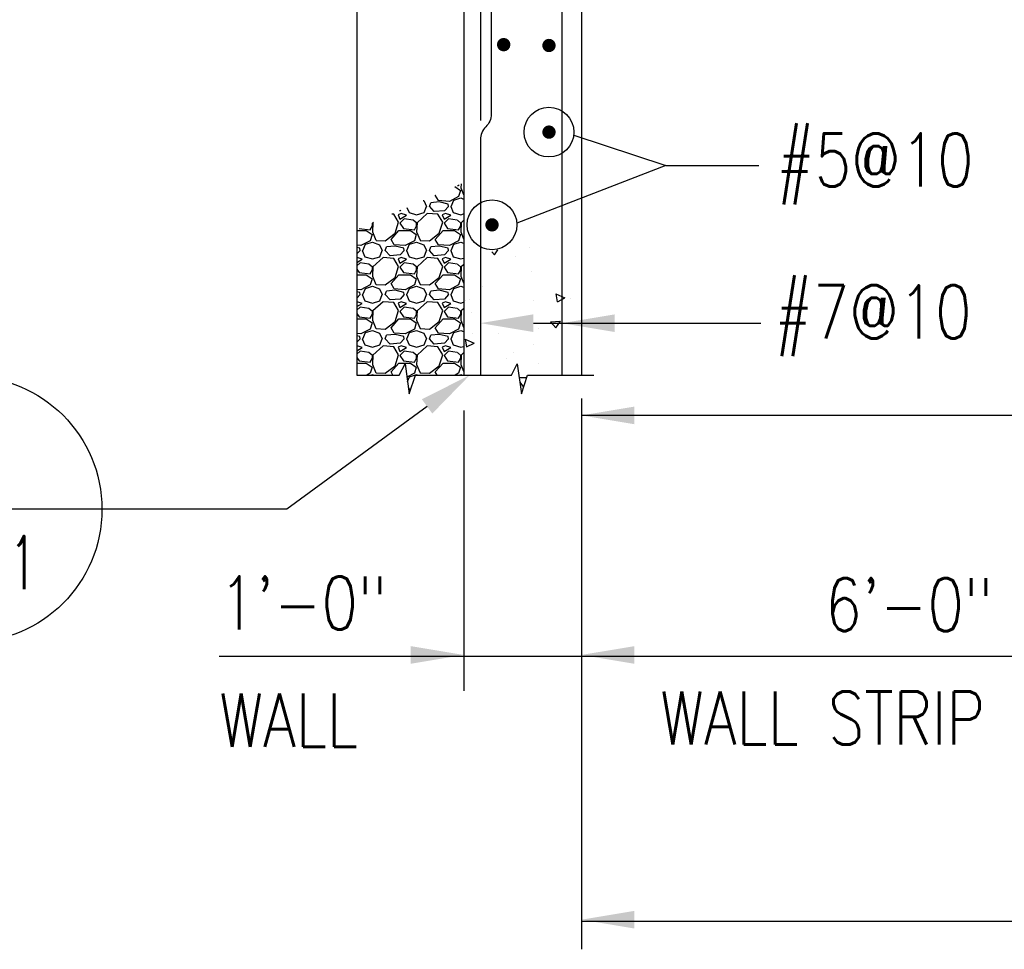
# Model space of a CAD drawing. Header units: inches. Extents: x -9715 to 32893, y -15613 to -1138.
# Tile 117 of 256: x 7222 to 7333, y -6098 to -5993. Entities that reach past the tile are written whole.
import ezdxf
from ezdxf.enums import TextEntityAlignment as Align

# ---------------------------------------------------------------- set-up
doc = ezdxf.new("R2010")
doc.units = ezdxf.units.IN
doc.header["$MEASUREMENT"] = 0
doc.layers.get('0').update_dxf_attribs({"color": 252})
for name, color, linetype in [('S-ANNO-DIMS', 2, 'Continuous'), ('S-ANNO-SYMB', 2, 'Continuous'), ('S-ANNO-TEXT', 2, 'Continuous'), ('S-FNDN-PATT', 8, 'Continuous'), ('S1', 2, 'Continuous'), ('S3', 4, 'Continuous'), ('S6', 1, 'Continuous')]:
    doc.layers.add(name, color=color, linetype=linetype)
doc.styles.add('125', font='romans.shx', dxfattribs={"width": 0.8, "height": 2})
doc.styles.add('ROMANS', font='ROMANS.shx', dxfattribs={"width": 0.8})
doc.styles.add('TITTEXTL', font='swiss.ttf', dxfattribs={"width": 0.8})

# ---------------------------------------------------------------- blocks, each defined once
blk = doc.blocks.new('*X42')
at = {"color": 0}
for p, q in [((647.19, 569.41), (647.76, 568.72)), ((647.76, 568.72), (648.55, 569.86)), ((655.75, 570.41), (655.75, 570.41)), ((652.45, 568.28), (652.45, 568.28)), ((656.2, 565.06), (656.2, 565.06)), ((645.13, 561.48), (645.13, 561.48)), ((661.67, 559.9), (663.01, 559.31)), ((661.67, 559.9), (662.01, 558.13)), ((641.23, 558.36), (641.23, 558.36)), ((642.22, 558.63), (642.22, 558.63)), ((656.53, 558.4), (656.53, 558.4)), ((662.02, 558.13), (663.01, 558.63)), ((663.01, 559.31), (663.73, 558.99)), ((663.01, 558.63), (663.73, 558.99)), ((665.06, 558.86), (665.06, 558.86)), ((642.58, 555.62), (642.58, 555.62)), ((660.49, 553.55), (662.73, 553.75)), ((660.49, 553.55), (661.65, 552.18)), ((661.65, 552.18), (662.73, 553.75)), ((662.54, 553.79), (662.54, 553.79)), ((667.05, 553.26), (667.05, 553.26)), ((642.86, 551.03), (642.86, 551.03)), ((648.59, 551), (648.59, 551)), ((657.74, 552.05), (657.74, 552.05)), ((641.13, 549.68), (643.18, 548.76)), ((641.13, 549.68), (641.47, 547.91)), ((641.47, 547.91), (643.18, 548.76)), ((642.64, 548.89), (642.64, 548.89)), ((656.71, 548.38), (656.71, 548.38)), ((652.08, 546.55), (652.08, 546.55)), ((650.42, 545.25), (650.42, 545.25)), ((657.68, 544.03), (657.68, 544.03)), ((653.38, 540.94), (655.1, 540.97)), ((653.53, 539.87), (654.36, 538.75)), ((653.7, 539.23), (653.7, 539.23)), ((654.36, 538.74), (654.37, 538.76))]:
    blk.add_line(p, q, dxfattribs=at)
blk = doc.blocks.new('*X58')
at = {"color": 0}
for p, q in [((598.66, 564.47), (599.9, 563.61)), ((599.26, 564.73), (599.5, 564.7)), ((599.5, 564.7), (599.6, 564.88)), ((599.99, 564.21), (600.64, 562.67)), ((600.04, 565.07), (600, 564.2)), ((594.2, 562.5), (594.23, 562.54)), ((594.91, 561.3), (594.21, 562.5)), ((599.5, 562.2), (597.4, 561.1)), ((598.4, 561.4), (600, 561.9)), ((599.9, 563.6), (599.5, 562.2)), ((600, 561.9), (600.64, 561.66)), ((587.81, 559.74), (588.3, 558.6)), ((591.49, 561.34), (591.6, 561.3)), ((591.6, 561.3), (592.2, 560)), ((591.7, 558.6), (592.2, 560)), ((592.9, 560), (593.2, 560.8)), ((594, 558.81), (592.9, 560.01)), ((595.1, 561), (593.2, 560.8)), ((597.4, 561.11), (594.9, 561.31)), ((597.1, 560.5), (595.1, 561)), ((597.2, 560), (596.3, 559)), ((597.2, 560), (597.1, 560.5)), ((597.7, 560), (598.3, 558.6)), ((597.8, 560), (598.4, 561.4)), ((584.8, 558.2), (584.36, 558.23)), ((585.91, 556.4), (584.81, 558.2)), ((586.5, 558.4), (585.8, 558.1)), ((585.8, 558.1), (586.2, 557.1)), ((586.3, 559), (586.08, 558.98)), ((586.2, 557.1), (587.7, 558)), ((586.42, 559.13), (586.3, 559)), ((587.7, 558), (586.5, 558.4)), ((588.3, 558.6), (590, 558.1)), ((590, 558.1), (591.7, 558.6)), ((592.4, 558.4), (590.1, 556.3)), ((594.8, 558.2), (592.4, 558.4)), ((596.3, 559), (594, 558.8)), ((595.91, 556.4), (594.81, 558.2)), ((596.5, 558.4), (595.8, 558.1)), ((595.8, 558.1), (596.2, 557.1)), ((596.2, 557.1), (597.7, 558)), ((597.7, 558), (596.5, 558.4)), ((598.3, 558.6), (600, 558.1)), ((600, 558.1), (600.64, 558.29)), ((576.99, 555.02), (577, 555)), ((577, 555), (579.5, 554.7)), ((579.5, 554.7), (580, 555.6)), ((580.01, 556.19), (579.9, 556.29)), ((580.1, 556.3), (580, 554.2)), ((580, 555.6), (580, 556.2)), ((580.26, 556.45), (580.1, 556.3)), ((585.1, 553.9), (585.9, 556.4)), ((587.2, 557.2), (586.2, 556.2)), ((586.2, 556.2), (587, 555)), ((587, 555), (589.5, 554.7)), ((589.2, 556.9), (587.2, 557.2)), ((590.01, 556.19), (589.21, 556.89)), ((589.5, 554.7), (590, 555.6)), ((590.1, 556.3), (590, 554.2)), ((590, 555.6), (590, 556.2)), ((595.1, 553.9), (595.9, 556.4)), ((597.2, 557.2), (596.2, 556.2)), ((596.2, 556.2), (597, 555)), ((597, 555), (599.5, 554.7)), ((599.2, 556.9), (597.2, 557.2)), ((600.01, 556.19), (599.21, 556.89)), ((599.5, 554.7), (600, 555.6)), ((600.1, 556.3), (600, 554.2)), ((600, 555.6), (600, 556.2)), ((600.64, 556.79), (600.1, 556.3)), ((576.49, 554.5), (578.6, 554.5)), ((578.6, 554.51), (579.9, 553.61)), ((579.9, 553.6), (579.5, 552.2)), ((579.99, 554.21), (580.79, 552.31)), ((582.9, 552.2), (585.1, 553.9)), ((584.2, 552.5), (586, 554.5)), ((586, 554.5), (588.6, 554.5)), ((588.6, 554.51), (589.9, 553.61)), ((589.9, 553.6), (589.5, 552.2)), ((589.99, 554.21), (590.79, 552.31)), ((592.9, 552.2), (595.1, 553.9)), ((594.2, 552.5), (596, 554.5)), ((596, 554.5), (598.6, 554.5)), ((598.6, 554.51), (599.9, 553.61)), ((599.9, 553.6), (599.5, 552.2)), ((599.99, 554.21), (600.64, 552.67)), ((577.4, 551.11), (576.49, 551.18)), ((577.1, 550.5), (576.49, 550.65)), ((579.5, 552.2), (577.4, 551.1)), ((577.8, 550), (578.4, 551.4)), ((578.4, 551.4), (580, 551.9)), ((580, 551.9), (581.6, 551.3)), ((580.8, 552.3), (582.9, 552.2)), ((581.6, 551.3), (582.2, 550)), ((582.9, 550), (583.2, 550.8)), ((585.1, 551), (583.2, 550.8)), ((584.91, 551.3), (584.21, 552.5)), ((587.4, 551.11), (584.9, 551.31)), ((587.1, 550.5), (585.1, 551)), ((589.5, 552.2), (587.4, 551.1)), ((587.8, 550), (588.4, 551.4)), ((588.4, 551.4), (590, 551.9)), ((590, 551.9), (591.6, 551.3)), ((590.8, 552.3), (592.9, 552.2)), ((591.6, 551.3), (592.2, 550)), ((592.9, 550), (593.2, 550.8)), ((595.1, 551), (593.2, 550.8)), ((594.91, 551.3), (594.21, 552.5)), ((597.4, 551.11), (594.9, 551.31)), ((597.1, 550.5), (595.1, 551)), ((599.5, 552.2), (597.4, 551.1)), ((597.8, 550), (598.4, 551.4)), ((598.4, 551.4), (600, 551.9)), ((600, 551.9), (600.64, 551.66)), ((577.2, 550), (576.49, 549.21)), ((576.5, 548.4), (576.49, 548.4)), ((577.7, 548), (576.5, 548.4)), ((577.2, 550), (577.1, 550.5)), ((577.7, 550), (578.3, 548.6)), ((578.3, 548.6), (580, 548.1)), ((580, 548.1), (581.7, 548.6)), ((582.4, 548.4), (580.1, 546.3)), ((581.7, 548.6), (582.2, 550)), ((584.8, 548.2), (582.4, 548.4)), ((584, 548.81), (582.9, 550.01)), ((586.3, 549), (584, 548.8)), ((586.5, 548.4), (585.8, 548.1)), ((587.2, 550), (586.3, 549)), ((587.7, 548), (586.5, 548.4)), ((587.2, 550), (587.1, 550.5)), ((587.7, 550), (588.3, 548.6)), ((588.3, 548.6), (590, 548.1)), ((590, 548.1), (591.7, 548.6)), ((592.4, 548.4), (590.1, 546.3)), ((591.7, 548.6), (592.2, 550)), ((594.8, 548.2), (592.4, 548.4)), ((594, 548.81), (592.9, 550.01)), ((596.3, 549), (594, 548.8)), ((596.5, 548.4), (595.8, 548.1)), ((597.2, 550), (596.3, 549)), ((597.7, 548), (596.5, 548.4)), ((597.2, 550), (597.1, 550.5)), ((597.7, 550), (598.3, 548.6)), ((598.3, 548.6), (600, 548.1)), ((576.49, 547.28), (577.7, 548)), ((577.2, 547.2), (576.49, 546.49)), ((579.2, 546.9), (577.2, 547.2)), ((580.01, 546.19), (579.21, 546.89)), ((580.1, 546.3), (580, 544.2)), ((580, 545.6), (580, 546.2)), ((585.91, 546.4), (584.81, 548.2)), ((585.1, 543.9), (585.9, 546.4)), ((585.8, 548.1), (586.2, 547.1)), ((586.2, 547.1), (587.7, 548)), ((587.2, 547.2), (586.2, 546.2)), ((586.2, 546.2), (587, 545)), ((589.2, 546.9), (587.2, 547.2)), ((590.01, 546.19), (589.21, 546.89)), ((590.1, 546.3), (590, 544.2)), ((590, 545.6), (590, 546.2)), ((595.91, 546.4), (594.81, 548.2)), ((595.1, 543.9), (595.9, 546.4)), ((595.8, 548.1), (596.2, 547.1)), ((596.2, 547.1), (597.7, 548)), ((597.2, 547.2), (596.2, 546.2)), ((596.2, 546.2), (597, 545)), ((599.2, 546.9), (597.2, 547.2)), ((600.01, 546.19), (599.21, 546.89)), ((600, 548.1), (600.64, 548.29)), ((600.1, 546.3), (600, 544.2)), ((600, 545.6), (600, 546.2)), ((600.64, 546.79), (600.1, 546.3)), ((576.49, 545.76), (577, 545)), ((576.49, 544.5), (578.6, 544.5)), ((577, 545), (579.5, 544.7)), ((578.6, 544.51), (579.9, 543.61)), ((579.5, 544.7), (580, 545.6)), ((579.99, 544.21), (580.79, 542.31)), ((582.9, 542.2), (585.1, 543.9)), ((584.2, 542.5), (586, 544.5)), ((586, 544.5), (588.6, 544.5)), ((587, 545), (589.5, 544.7)), ((588.6, 544.51), (589.9, 543.61)), ((589.5, 544.7), (590, 545.6)), ((589.99, 544.21), (590.79, 542.31)), ((592.9, 542.2), (595.1, 543.9)), ((594.2, 542.5), (596, 544.5)), ((596, 544.5), (598.6, 544.5)), ((597, 545), (599.5, 544.7)), ((598.6, 544.51), (599.9, 543.61)), ((599.5, 544.7), (600, 545.6)), ((599.99, 544.21), (600.64, 542.67)), ((579.5, 542.2), (577.4, 541.1)), ((578.4, 541.4), (580, 541.9)), ((579.9, 543.6), (579.5, 542.2)), ((580, 541.9), (581.6, 541.3)), ((580.8, 542.3), (582.9, 542.2)), ((584.91, 541.3), (584.21, 542.5)), ((589.5, 542.2), (587.4, 541.1)), ((588.4, 541.4), (590, 541.9)), ((589.9, 543.6), (589.5, 542.2)), ((590, 541.9), (591.6, 541.3)), ((590.8, 542.3), (592.9, 542.2)), ((594.91, 541.3), (594.21, 542.5)), ((599.5, 542.2), (597.4, 541.1)), ((598.4, 541.4), (600, 541.9)), ((599.9, 543.6), (599.5, 542.2)), ((600, 541.9), (600.64, 541.66)), ((577.4, 541.11), (576.49, 541.18)), ((577.1, 540.5), (576.49, 540.65)), ((577.2, 540), (576.49, 539.21)), ((577.2, 540), (577.1, 540.5)), ((577.7, 540), (578.3, 538.6)), ((577.8, 540), (578.4, 541.4)), ((581.6, 541.3), (582.2, 540)), ((581.7, 538.6), (582.2, 540)), ((582.9, 540), (583.2, 540.8)), ((584, 538.81), (582.9, 540.01)), ((585.1, 541), (583.2, 540.8)), ((587.4, 541.11), (584.9, 541.31)), ((587.1, 540.5), (585.1, 541)), ((587.2, 540), (586.3, 539)), ((587.2, 540), (587.1, 540.5)), ((587.7, 540), (588.3, 538.6)), ((587.8, 540), (588.4, 541.4)), ((591.6, 541.3), (592.2, 540)), ((591.7, 538.6), (592.2, 540)), ((592.9, 540), (593.2, 540.8)), ((594, 538.81), (592.9, 540.01)), ((595.1, 541), (593.2, 540.8)), ((597.4, 541.11), (594.9, 541.31)), ((597.1, 540.5), (595.1, 541)), ((597.2, 540), (596.3, 539)), ((597.2, 540), (597.1, 540.5)), ((597.7, 540), (598.3, 538.6)), ((597.8, 540), (598.4, 541.4)), ((576.5, 538.4), (576.49, 538.4)), ((576.49, 537.28), (577.7, 538)), ((577.2, 537.2), (576.49, 536.49)), ((577.7, 538), (576.5, 538.4)), ((579.2, 536.9), (577.2, 537.2)), ((578.3, 538.6), (580, 538.1)), ((580, 538.1), (581.7, 538.6)), ((582.4, 538.4), (580.1, 536.3)), ((584.8, 538.2), (582.4, 538.4)), ((586.3, 539), (584, 538.8)), ((585.91, 536.4), (584.81, 538.2)), ((586.5, 538.4), (585.8, 538.1)), ((585.8, 538.1), (586.2, 537.1)), ((586.2, 537.1), (587.7, 538)), ((587.2, 537.2), (586.2, 536.2)), ((587.7, 538), (586.5, 538.4)), ((589.2, 536.9), (587.2, 537.2)), ((588.3, 538.6), (590, 538.1)), ((590, 538.1), (591.7, 538.6)), ((592.4, 538.4), (590.1, 536.3)), ((594.8, 538.2), (592.4, 538.4)), ((596.3, 539), (594, 538.8)), ((595.91, 536.4), (594.81, 538.2)), ((596.5, 538.4), (595.8, 538.1)), ((595.8, 538.1), (596.2, 537.1)), ((596.2, 537.1), (597.7, 538)), ((597.2, 537.2), (596.2, 536.2)), ((597.7, 538), (596.5, 538.4)), ((599.2, 536.9), (597.2, 537.2)), ((598.3, 538.6), (600, 538.1)), ((600, 538.1), (600.64, 538.29)), ((576.49, 535.76), (577, 535)), ((577, 535), (579.5, 534.7)), ((580.01, 536.19), (579.21, 536.89)), ((579.5, 534.7), (580, 535.6)), ((580.1, 536.3), (580, 534.2)), ((580, 535.6), (580, 536.2)), ((585.1, 533.9), (585.9, 536.4)), ((586.2, 536.2), (587, 535)), ((587, 535), (589.5, 534.7)), ((590.01, 536.19), (589.21, 536.89)), ((589.5, 534.7), (590, 535.6)), ((590.1, 536.3), (590, 534.2)), ((590, 535.6), (590, 536.2)), ((595.1, 533.9), (595.9, 536.4)), ((596.2, 536.2), (597, 535)), ((597, 535), (599.5, 534.7)), ((600.01, 536.19), (599.21, 536.89)), ((599.5, 534.7), (600, 535.6)), ((600.1, 536.3), (600, 534.2)), ((600, 535.6), (600, 536.2)), ((600.64, 536.79), (600.1, 536.3)), ((576.49, 534.5), (578.6, 534.5)), ((578.6, 534.51), (579.9, 533.61)), ((579.9, 533.6), (579.5, 532.2)), ((579.99, 534.21), (580.79, 532.31)), ((582.9, 532.2), (585.1, 533.9)), ((584.2, 532.5), (586, 534.5)), ((586, 534.5), (588.6, 534.5)), ((588.6, 534.51), (589.9, 533.61)), ((589.9, 533.6), (589.5, 532.2)), ((589.99, 534.21), (590.79, 532.31)), ((592.9, 532.2), (595.1, 533.9)), ((594.2, 532.5), (596, 534.5)), ((596, 534.5), (598.6, 534.5)), ((598.6, 534.51), (599.9, 533.61)), ((599.9, 533.6), (599.5, 532.2)), ((599.99, 534.21), (600.64, 532.67)), ((577.4, 531.11), (576.49, 531.18)), ((577.1, 530.5), (576.49, 530.65)), ((577.2, 530), (577.1, 530.5)), ((579.5, 532.2), (577.4, 531.1)), ((577.8, 530), (578.4, 531.4)), ((578.4, 531.4), (580, 531.9)), ((580, 531.9), (581.6, 531.3)), ((580.8, 532.3), (582.9, 532.2)), ((581.6, 531.3), (582.2, 530)), ((582.9, 530), (583.2, 530.8)), ((585.1, 531), (583.2, 530.8)), ((584.91, 531.3), (584.21, 532.5)), ((587.4, 531.11), (584.9, 531.31)), ((587.1, 530.5), (585.1, 531)), ((587.2, 530), (587.1, 530.5)), ((589.5, 532.2), (587.4, 531.1)), ((587.8, 530), (588.4, 531.4)), ((588.4, 531.4), (590, 531.9)), ((590, 531.9), (591.6, 531.3)), ((590.8, 532.3), (592.9, 532.2)), ((591.6, 531.3), (592.2, 530)), ((592.9, 530), (593.2, 530.8)), ((595.1, 531), (593.2, 530.8)), ((594.91, 531.3), (594.21, 532.5)), ((597.4, 531.11), (594.9, 531.31)), ((597.1, 530.5), (595.1, 531)), ((597.2, 530), (597.1, 530.5)), ((599.5, 532.2), (597.4, 531.1)), ((597.8, 530), (598.4, 531.4)), ((598.4, 531.4), (600, 531.9)), ((600, 531.9), (600.64, 531.66)), ((577.2, 530), (576.49, 529.21)), ((576.5, 528.4), (576.49, 528.4)), ((577.7, 528), (576.5, 528.4)), ((577.7, 530), (578.3, 528.6)), ((578.3, 528.6), (580, 528.1)), ((580, 528.1), (581.7, 528.6)), ((582.4, 528.4), (580.1, 526.3)), ((581.7, 528.6), (582.2, 530)), ((584.8, 528.2), (582.4, 528.4)), ((584, 528.81), (582.9, 530.01)), ((586.3, 529), (584, 528.8)), ((586.5, 528.4), (585.8, 528.1)), ((587.2, 530), (586.3, 529)), ((587.7, 528), (586.5, 528.4)), ((587.7, 530), (588.3, 528.6)), ((588.3, 528.6), (590, 528.1)), ((590, 528.1), (591.7, 528.6)), ((592.4, 528.4), (590.1, 526.3)), ((591.7, 528.6), (592.2, 530)), ((594.8, 528.2), (592.4, 528.4)), ((594, 528.81), (592.9, 530.01)), ((596.3, 529), (594, 528.8)), ((596.5, 528.4), (595.8, 528.1)), ((597.2, 530), (596.3, 529)), ((597.7, 528), (596.5, 528.4)), ((597.7, 530), (598.3, 528.6)), ((598.3, 528.6), (600, 528.1)), ((600, 528.1), (600.64, 528.29)), ((576.49, 527.28), (577.7, 528)), ((577.2, 527.2), (576.49, 526.49)), ((579.2, 526.9), (577.2, 527.2)), ((580.01, 526.19), (579.21, 526.89)), ((580.1, 526.3), (580, 524.2)), ((580, 525.6), (580, 526.2)), ((585.91, 526.4), (584.81, 528.2)), ((585.1, 523.9), (585.9, 526.4)), ((585.8, 528.1), (586.2, 527.1)), ((586.2, 527.1), (587.7, 528)), ((587.2, 527.2), (586.2, 526.2)), ((586.2, 526.2), (587, 525)), ((589.2, 526.9), (587.2, 527.2)), ((590.01, 526.19), (589.21, 526.89)), ((590.1, 526.3), (590, 524.2)), ((590, 525.6), (590, 526.2)), ((595.91, 526.4), (594.81, 528.2)), ((595.1, 523.9), (595.9, 526.4)), ((595.8, 528.1), (596.2, 527.1)), ((596.2, 527.1), (597.7, 528)), ((597.2, 527.2), (596.2, 526.2)), ((596.2, 526.2), (597, 525)), ((599.2, 526.9), (597.2, 527.2)), ((600.01, 526.19), (599.21, 526.89)), ((600.1, 526.3), (600, 524.2)), ((600, 525.6), (600, 526.2)), ((600.64, 526.79), (600.1, 526.3)), ((576.49, 525.76), (577, 525)), ((576.49, 524.5), (578.6, 524.5)), ((577, 525), (579.5, 524.7)), ((578.6, 524.51), (579.9, 523.61)), ((579.5, 524.7), (580, 525.6)), ((579.99, 524.21), (580.79, 522.31)), ((582.9, 522.2), (585.1, 523.9)), ((584.2, 522.5), (586, 524.5)), ((586, 524.5), (588.6, 524.5)), ((587, 525), (589.5, 524.7)), ((588.6, 524.51), (589.9, 523.61)), ((589.5, 524.7), (590, 525.6)), ((589.99, 524.21), (590.79, 522.31)), ((592.9, 522.2), (595.1, 523.9)), ((594.2, 522.5), (596, 524.5)), ((596, 524.5), (598.6, 524.5)), ((597, 525), (599.5, 524.7)), ((598.6, 524.51), (599.9, 523.61)), ((599.5, 524.7), (600, 525.6)), ((599.99, 524.21), (600.64, 522.67)), ((579.5, 522.2), (578.71, 521.78)), ((579.9, 523.6), (579.5, 522.2)), ((579.63, 521.78), (580, 521.9)), ((580, 521.9), (580.31, 521.78)), ((580.8, 522.3), (582.9, 522.2)), ((584.62, 521.78), (584.21, 522.5)), ((589.5, 522.2), (587.81, 521.31)), ((588.4, 521.4), (590, 521.9)), ((589.9, 523.6), (589.5, 522.2)), ((590, 521.9), (590.31, 521.78)), ((590.8, 522.3), (592.9, 522.2)), ((594.62, 521.78), (594.21, 522.5)), ((599.5, 522.2), (598.71, 521.78)), ((599.9, 523.6), (599.5, 522.2)), ((599.63, 521.78), (600, 521.9)), ((600, 521.9), (600.31, 521.78)), ((587.94, 520.34), (588.4, 521.4)), ((588.13, 518.98), (588.3, 518.6)), ((588.3, 518.6), (588.64, 518.5))]:
    blk.add_line(p, q, dxfattribs=at)
blk = doc.blocks.new('Anno_Section_A2')
at = {"color": 0, "linetype": 'ByBlock', "lineweight": -2}
blk.add_line((2.5, 0), (-2.5, 0), dxfattribs=at)
blk.add_circle((0, 0), 2.5, dxfattribs=at)
at = {"color": 0, "linetype": 'ByBlock', "lineweight": -2, "style": 'ROMANS', "width": 0.8}
blk.add_attdef('NUMBER', text='', height=1, dxfattribs=at).set_placement((0, 0.5), align=Align.CENTER)
blk.add_attdef('SHEET', text='', height=0.75, dxfattribs=at).set_placement((0, -0.5), align=Align.TOP_CENTER)

msp = doc.modelspace()

# ---------------------------------------------------------------- linework, layer by layer
at = {"layer": 'S-ANNO-DIMS'}
for p, q in [((7284.04896, -6006.27441), (7294.42555, -6009.71486)), ((7294.42555, -6009.71486), (7277.6411, -6016.22079)), ((7294.42555, -6009.71486), (7304.93753, -6009.71486)), ((7279.50233, -6027.50017), (7305.14175, -6027.50017)), ((7284.92347, -6035.99464), (7284.92347, -6098.13204)), ((7267.52232, -6036.88683), (7251.69458, -6048.49502)), ((7271.64697, -6037.36167), (7271.64697, -6068.98238)), ((7884.75185, -6037.90475), (7284.92347, -6037.90475)), ((7251.69458, -6048.49502), (7230.87384, -6048.49502)), ((7584.26404, -6065.1113), (7244.08271, -6065.1113)), ((7584.26404, -6094.99175), (7284.92347, -6094.99175))]:
    msp.add_line(p, q, dxfattribs=at)
for centre in [(7281.26258, -6005.94649), (7274.84173, -6016.40777)]:
    msp.add_circle(centre, 2.8056, dxfattribs=at)
for points in [[(7279.50233, -6028.49618), (7279.50233, -6026.50416), (7273.52624, -6027.50017)], [(7288.67945, -6028.49618), (7288.67945, -6026.50416), (7282.70336, -6027.50017)], [(7266.93328, -6036.08367), (7268.11137, -6037.68999), (7272.3413, -6033.35255)], [(7290.89956, -6038.90076), (7290.89956, -6036.90873), (7284.92347, -6037.90475)], [(7265.67088, -6063.92958), (7265.67088, -6065.92161), (7271.64697, -6064.9256)], [(7290.89956, -6065.92161), (7290.89956, -6063.92958), (7284.92347, -6064.9256)], [(7290.89956, -6095.78608), (7290.89956, -6093.79405), (7284.92347, -6094.79007)]]:
    msp.add_solid(points, dxfattribs=at)
at = {"layer": 'S1'}
for points in [[(7259.61962, -5943.31583), (7259.61962, -6033.35255)], [(7259.61962, -6033.35255), (7264.3887, -6033.35255), (7265.04645, -6032.0997), (7265.51626, -6035.45107), (7266.20533, -6033.35255), (7271.64697, -6033.35255)], [(7277.03422, -6033.35255), (7277.69197, -6032.0997), (7278.16178, -6035.45107), (7278.85085, -6033.35255)], [(7271.64697, -6033.35255), (7277.03422, -6033.35255)], [(7278.85085, -6033.35255), (7284.92347, -6033.35255)], [(7284.92347, -6033.35255), (7286.33662, -6033.35255)]]:
    msp.add_lwpolyline(points, dxfattribs=at)
at = {"layer": 'S1', "color": 5}
msp.add_lwpolyline([(7271.64697, -5948.77249), (7271.64697, -6033.35255)], dxfattribs=at)
at = {"layer": 'S1', "color": 3}
msp.add_lwpolyline([(7284.92347, -5972.20444), (7284.92347, -6033.35255)], dxfattribs=at)
at = {"layer": 'S3', "color": 4}
for points in [[(7355.74444, -5946.34826), (7328.18838, -5947.63693, 0.120570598), (7327.27354, -5947.90358), (7325.83212, -5948.73579, -0.120570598), (7324.91728, -5949.00244), (7275.44336, -5951.00361, 0.401490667), (7273.52624, -5953.00626), (7273.52624, -6004.631)], [(7295.51382, -5951.78892), (7284.62048, -5952.26453, 0.401490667), (7282.70336, -5954.26718), (7282.70336, -6033.35255)], [(7274.74777, -5953.79666), (7274.74777, -6003.91875, -0.203215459), (7274.13701, -6005.35944, 0.203215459), (7273.52624, -6006.80013), (7273.52624, -6033.35255)]]:
    msp.add_lwpolyline(points, format="xyb", dxfattribs=at)
at = {"layer": 'S3', "const_width": 0.75171}
for points in [[(7275.78137, -5996.0803, 1), (7276.53308, -5996.0803, 1)], [(7280.88673, -5996.17427, 1), (7281.63844, -5996.17427, 1)], [(7280.88673, -6005.94649, 1), (7281.63844, -6005.94649, 1)], [(7274.46588, -6016.40777, 1), (7275.21759, -6016.40777, 1)]]:
    msp.add_lwpolyline(points, format="xyb", close=True, dxfattribs=at)

# ---------------------------------------------------------------- block references
at = {"layer": 'S-ANNO-SYMB'}
ref = msp.add_blockref('Anno_Section_A2', (7215.87384, -6048.49502), dxfattribs=dict(at, xscale=6, yscale=6, zscale=5.999999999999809))
ref.add_attrib('NUMBER', 'B4', dxfattribs={"layer": '0', "color": 0, "linetype": 'ByBlock', "lineweight": -2, "height": 7.5, "style": 'TITTEXTL', "width": 0.796875}).set_placement((7215.87384, -6045.49502, 125), align=Align.CENTER)
ref.add_attrib('SHEET', 'S-301', dxfattribs={"layer": '0', "color": 0, "linetype": 'ByBlock', "lineweight": -2, "height": 6, "style": 'ROMANS', "width": 0.55}).set_placement((7215.87384, -6051.49502, 125), align=Align.TOP_CENTER)
at = {"layer": 'S-FNDN-PATT', "xscale": 0.498007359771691, "yscale": 0.498007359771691, "zscale": 0.4980073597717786}
msp.add_blockref('*X58', (6972.52266, -6293.20506), dxfattribs=at)
at = {"layer": 'S6', "color": 1, "xscale": 0.498007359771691, "yscale": 0.498007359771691, "zscale": 0.4980073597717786}
msp.add_blockref('*X42', (6952.51932, -6303.0302), dxfattribs=at)

# ---------------------------------------------------------------- texts
at = {"layer": 'S-ANNO-TEXT', "style": '125', "width": 0.8}
for s, p in [('#5@10', (7306.90964, -6012.09557)), ('#7@10', (7306.69847, -6029.21577)), ('1\'-0"', (7244.09252, -6062.06917)), ('6\'-0"', (7312.41118, -6062.25232)), ('WALL', (7244.09252, -6075.28704)), ('WALL STRIP', (7293.7866, -6075.04563))]:
    msp.add_text(s, height=6, dxfattribs=at).set_placement(p)

doc.saveas('drawing.dxf')
